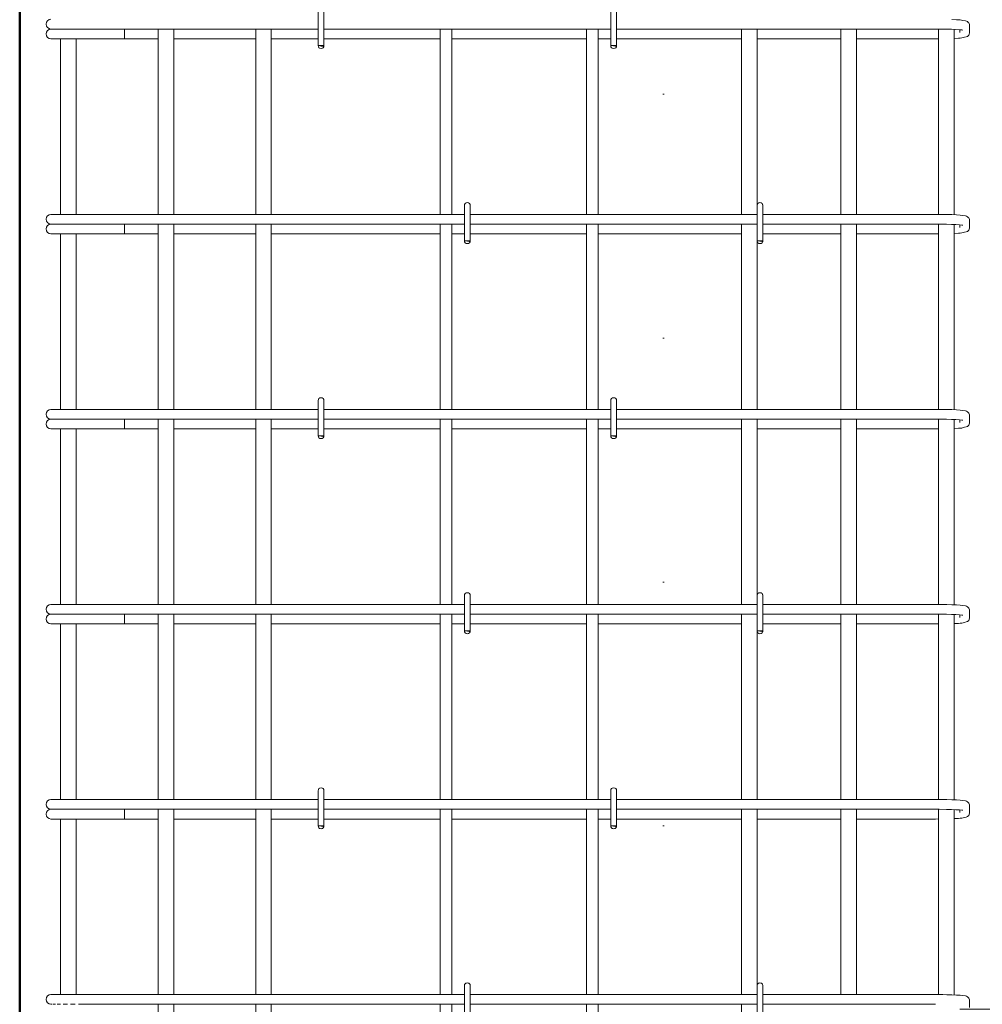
# Model space of a CAD drawing. Header units: millimetres. Extents: x 22746 to 32410, y -25598 to 27634.
# Tile 7 of 25: x 23850 to 24837, y 22905 to 23915. Entities that reach past the tile are written whole.
import ezdxf

# ---------------------------------------------------------------- set-up
doc = ezdxf.new("R2010")
doc.units = ezdxf.units.MM
doc.linetypes.add('ADSK_Линия разреза', pattern=[500, 0, -250, 0, -250])
doc.linetypes.add('ADSK_Пунктирная_п5', pattern=[125, 0, -125])
for name, color, linetype, lineweight in [('A-____-____-DIMS', 211, 'Continuous', 9), ('A-____-____-DIMS-25', 211, 'Continuous', 9), ('G-____-____-SYMB', 111, 'ADSK_Пунктирная_п5', 20), ('S-COLS-____-OTLN', 52, 'Continuous', 20), ('S-RBAR-____-OTLN', 171, 'Continuous', 100)]:
    doc.layers.add(name, color=color, linetype=linetype, lineweight=lineweight)
doc.styles.add('GOST Common_I_1', font='GOST_Common Italic.ttf', dxfattribs={"width": 0.8, "height": 62.5})
doc.dimstyles.new('ADSK_Для_арматуры_Основной_2_5_мм_шаг_кол-во_Стрелки_точный_1', dxfattribs={"dimscale": 304.8, "dimtxt": 0.206224, "dimasz": 0.246063, "dimexe": 0.123031, "dimexo": 0.000403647, "dimgap": 0.032808, "dimtad": 1, "dimdec": 0, "dimlfac": 304.8, "dimdsep": 46, "dimtxsty": 'GOST Common_I_1', "dimsah": 1, "dimcen": 0.09, "dimdle": 0.123031, "dimazin": 0, "dimtfac": 1, "dimtdec": 4, "dimtix": 1, "dimtmove": 0, "dimatfit": 3, "dimfxl": 1, "dimtvp": 1, "dimtfill": 1, "dimtolj": 1, "dimtzin": 0, "dimarcsym": 2})
doc.dimstyles.new('ADSK_Округление_5мм__Узкий_', dxfattribs={"dimscale": 304.8, "dimtxt": 0.206224, "dimasz": 0.147638, "dimexe": 0.123031, "dimexo": 0.000269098, "dimgap": 0.032808, "dimtad": 1, "dimdec": 0, "dimlfac": 304.8, "dimrnd": 5, "dimdsep": 46, "dimtxsty": 'GOST Common_I_1', "dimblk1": 'OBLIQUE', "dimblk2": 'OBLIQUE', "dimsah": 1, "dimcen": 0.09, "dimdle": 0.123031, "dimazin": 0, "dimtfac": 1, "dimtdec": 4, "dimtix": 1, "dimtmove": 0, "dimatfit": 3, "dimfxl": 1, "dimtvp": 1, "dimtfill": 1, "dimtolj": 1, "dimtzin": 0, "dimlwd": 20, "dimlwe": 20, "dimarcsym": 2})

# ---------------------------------------------------------------- blocks, each defined once
blk = doc.blocks.new('DIMBLOCK8-КЖ1_ПЭ_ВЭ8_Армирование_Пилоны_Пм-8_2_1-1')
at = {"layer": 'A-____-____-DIMS-25', "lineweight": 40}
for p, q in [((25036.5, 24100), (25014, 24122.5)), ((25036.5, 24100), (25059, 24077.5)), ((25036.5, 22900), (25014, 22922.5)), ((25036.5, 22900), (25059, 22877.5))]:
    blk.add_line(p, q, dxfattribs=at)
at = {"layer": 'A-____-____-DIMS-25', "lineweight": 20}
for p, q in [((25036.5, 24100), (24814, 24100)), ((25036.5, 24100), (25036.5, 22900)), ((25036.5, 24100), (25074, 24100)), ((25036.5, 22900), (24814, 22900)), ((25036.5, 22900), (25074, 22900))]:
    blk.add_line(p, q, dxfattribs=at)
at = {"layer": 'A-____-____-DIMS-25', "color": 0, "lineweight": 20, "insert": (24944.8, 23434.5), "char_height": 62.5, "width": 157.25, "attachment_point": 1, "rotation": 90, "line_spacing_factor": 1.022761, "style": 'GOST Common_I_1', "bg_fill": 3, "box_fill_scale": 1.25, "bg_fill_color": 256, "bg_fill_true_color": 13158600, "bg_fill_transparency": 0}
blk.add_mtext('1200', dxfattribs=at)
blk = doc.blocks.new('_Oblique')
at = {"color": 0, "linetype": 'ByBlock', "lineweight": -2}
blk.add_line((-0.5, -0.5), (0.5, 0.5), dxfattribs=at)
blk = doc.blocks.new('DIMBLOCK9-КЖ1_ПЭ_ВЭ8_Армирование_Пилоны_Пм-8_2_1-1')
at = {"layer": 'A-____-____-DIMS-25', "lineweight": 40}
for p, q in [((25036.5, 22900), (25014, 22922.5)), ((25036.5, 22900), (25059, 22877.5)), ((25036.5, 22750), (25014, 22772.5)), ((25036.5, 22750), (25059, 22727.5))]:
    blk.add_line(p, q, dxfattribs=at)
at = {"layer": 'A-____-____-DIMS-25', "lineweight": 20}
for p, q in [((25036.5, 22900), (24814, 22900)), ((25036.5, 22900), (25036.5, 22750)), ((25036.5, 22900), (25074, 22900)), ((25036.5, 22750), (24814, 22750)), ((25036.5, 22750), (25074, 22750))]:
    blk.add_line(p, q, dxfattribs=at)
at = {"layer": 'A-____-____-DIMS-25', "color": 0, "lineweight": 20, "insert": (24944.8, 22777.1), "char_height": 62.5, "width": 115.061, "attachment_point": 1, "rotation": 90, "line_spacing_factor": 1.022761, "style": 'GOST Common_I_1', "bg_fill": 3, "box_fill_scale": 1.25, "bg_fill_color": 256, "bg_fill_true_color": 13158600, "bg_fill_transparency": 0}
blk.add_mtext('150', dxfattribs=at)
blk = doc.blocks.new('DIMBLOCK13-КЖ1_ПЭ_ВЭ8_Армирование_Пилоны_Пм-8_2_1-1')
at = {"layer": 'A-____-____-DIMS-25', "lineweight": 40}
for points in [[(25036.5, 24100), (25026.6, 24025), (25046.4, 24025)], [(25036.5, 22900), (25046.4, 22975), (25026.6, 22975)]]:
    blk.add_hatch(color=256, dxfattribs=at).paths.add_polyline_path(points)
at = {"layer": 'A-____-____-DIMS-25'}
for p, q in [((25036.5, 24137.5), (25036.5, 22862.5)), ((25036.5, 24100), (24856.5, 24100)), ((25036.5, 24100), (25074, 24100)), ((25036.5, 22900), (24856.5, 22900)), ((25036.5, 22900), (25074, 22900))]:
    blk.add_line(p, q, dxfattribs=at)
at = {"layer": 'A-____-____-DIMS-25', "lineweight": 40}
for p, q in [((25036.5, 24100), (25026.6, 24025)), ((25046.4, 24025), (25036.5, 24100)), ((25026.6, 24025), (25046.4, 24025)), ((25046.4, 22975), (25026.6, 22975)), ((25026.6, 22975), (25036.5, 22900)), ((25036.5, 22900), (25046.4, 22975))]:
    blk.add_line(p, q, dxfattribs=at)
at = {"layer": 'A-____-____-DIMS-25', "color": 0, "insert": (24944.8, 23329), "char_height": 62.5, "width": 410.383, "attachment_point": 1, "rotation": 90, "line_spacing_factor": 1.022761, "style": 'GOST Common_I_1', "bg_fill": 3, "box_fill_scale": 1.25, "bg_fill_color": 256, "bg_fill_true_color": 13158600, "bg_fill_transparency": 0}
blk.add_mtext('200x6=1200', dxfattribs=at)
blk = doc.blocks.new('_None')

msp = doc.modelspace()

# ---------------------------------------------------------------- hatches: boundary and pattern name
at = {"layer": 'S-RBAR-____-OTLN', "lineweight": 20}
for points in [[(24161.3019, 23887.3026), (24161.8977, 23888.0006), (24155.9999, 23888.0006), (24159.2062, 23887.5785)], [(24461.3019, 23887.3026), (24461.8977, 23888.0006), (24455.9999, 23888.0006), (24458.9999, 23887.6056)], [(24311.3019, 23687.3026), (24311.8977, 23688.0006), (24305.9999, 23688.0006), (24308.9999, 23687.6056)], [(24611.3019, 23687.3026), (24611.8977, 23688.0006), (24605.9999, 23688.0006), (24608.9999, 23687.6056)], [(24161.3019, 23487.3026), (24161.8977, 23488.0006), (24155.9999, 23488.0006), (24158.9999, 23487.6056)], [(24461.3019, 23487.3026), (24461.8977, 23488.0006), (24455.9999, 23488.0006), (24458.9999, 23487.6056)], [(24311.3019, 23287.3026), (24311.8977, 23288.0006), (24305.9999, 23288.0006), (24308.9999, 23287.6056)], [(24611.3019, 23287.3026), (24611.8977, 23288.0006), (24605.9999, 23288.0006), (24608.9999, 23287.6056)], [(24161.3019, 23087.3026), (24161.8977, 23088.0006), (24155.9999, 23088.0006), (24159.2062, 23087.5785)], [(24461.3019, 23087.3026), (24461.8977, 23088.0006), (24455.9999, 23088.0006), (24458.9999, 23087.6056)]]:
    msp.add_hatch(color=256, dxfattribs=at).paths.add_polyline_path(points)
h = msp.add_hatch(color=256, dxfattribs=at)
edge = h.paths.add_edge_path()
edge.add_arc((24158.9999, 23888.0006), 3, 339.0594289, 360)
edge.add_line((24161.9999, 23888.0006), (24158.9999, 23888.0006))
edge.add_line((24158.9999, 23888.0006), (24161.8017, 23886.9284))
h = msp.add_hatch(color=256, dxfattribs=at)
edge = h.paths.add_edge_path()
edge.add_arc((24458.9999, 23888.0006), 3, 339.0594289, 360)
edge.add_line((24461.9999, 23888.0006), (24458.9999, 23888.0006))
edge.add_line((24458.9999, 23888.0006), (24461.8017, 23886.9284))
h = msp.add_hatch(color=256, dxfattribs=at)
edge = h.paths.add_edge_path()
edge.add_arc((24308.9999, 23688.0006), 3, 339.0594289, 360)
edge.add_line((24311.9999, 23688.0006), (24308.9999, 23688.0006))
edge.add_line((24308.9999, 23688.0006), (24311.8017, 23686.9284))
h = msp.add_hatch(color=256, dxfattribs=at)
edge = h.paths.add_edge_path()
edge.add_arc((24608.9999, 23688.0006), 3, 339.0594289, 360)
edge.add_line((24611.9999, 23688.0006), (24608.9999, 23688.0006))
edge.add_line((24608.9999, 23688.0006), (24611.8017, 23686.9284))
h = msp.add_hatch(color=256, dxfattribs=at)
edge = h.paths.add_edge_path()
edge.add_arc((24158.9999, 23488.0006), 3, 339.0594289, 360)
edge.add_line((24161.9999, 23488.0006), (24158.9999, 23488.0006))
edge.add_line((24158.9999, 23488.0006), (24161.8017, 23486.9284))
h = msp.add_hatch(color=256, dxfattribs=at)
edge = h.paths.add_edge_path()
edge.add_arc((24458.9999, 23488.0006), 3, 339.0594289, 360)
edge.add_line((24461.9999, 23488.0006), (24458.9999, 23488.0006))
edge.add_line((24458.9999, 23488.0006), (24461.8017, 23486.9284))
h = msp.add_hatch(color=256, dxfattribs=at)
edge = h.paths.add_edge_path()
edge.add_arc((24308.9999, 23288.0006), 3, 339.0594289, 360)
edge.add_line((24311.9999, 23288.0006), (24308.9999, 23288.0006))
edge.add_line((24308.9999, 23288.0006), (24311.8017, 23286.9284))
h = msp.add_hatch(color=256, dxfattribs=at)
edge = h.paths.add_edge_path()
edge.add_arc((24608.9999, 23288.0006), 3, 339.0594289, 360)
edge.add_line((24611.9999, 23288.0006), (24608.9999, 23288.0006))
edge.add_line((24608.9999, 23288.0006), (24611.8017, 23286.9284))
h = msp.add_hatch(color=256, dxfattribs=at)
edge = h.paths.add_edge_path()
edge.add_arc((24158.9999, 23088.0006), 3, 339.0594289, 360)
edge.add_line((24161.9999, 23088.0006), (24158.9999, 23088.0006))
edge.add_line((24158.9999, 23088.0006), (24161.8017, 23086.9284))
h = msp.add_hatch(color=256, dxfattribs=at)
edge = h.paths.add_edge_path()
edge.add_arc((24458.9999, 23088.0006), 3, 339.0594289, 360)
edge.add_line((24461.9999, 23088.0006), (24458.9999, 23088.0006))
edge.add_line((24458.9999, 23088.0006), (24461.8017, 23086.9284))

# ---------------------------------------------------------------- linework, layer by layer
at = {"layer": 'G-____-____-SYMB', "linetype": 'ADSK_Линия разреза'}
msp.add_line((24510, 27339.5411), (24510, 21258.3188), dxfattribs=at)
at = {"layer": 'S-COLS-____-OTLN', "lineweight": 50}
msp.add_line((23850, 22100), (23850, 24900), dxfattribs=at)
at = {"layer": 'S-RBAR-____-OTLN', "lineweight": 20}
for p, q in [((24155.9999, 23924.0006), (24155.9999, 23888.0006)), ((24161.9999, 23924.0006), (24161.9999, 23888.0006)), ((24455.9999, 23924.0006), (24455.9999, 23888.0006)), ((24461.9999, 23924.0006), (24461.9999, 23888.0006)), ((24810.4797, 23914.5242), (24805.8452, 23914.7274)), ((24814.3422, 23914.2727), (24810.4797, 23914.5242)), ((24817.031, 23913.9064), (24814.3422, 23914.2727)), ((24819.7198, 23913.5401), (24817.031, 23913.9064)), ((24820.7608, 23913.1831), (24819.7198, 23913.5401)), ((24821.8505, 23912.5666), (24820.7608, 23913.1831)), ((24822.6434, 23911.8624), (24821.8505, 23912.5666)), ((24823.0954, 23911.2965), (24822.6434, 23911.8624)), ((24823.8705, 23909.5382), (24823.0954, 23911.2965)), ((24823.9998, 23908.3986), (24823.8705, 23909.5382)), ((24823.9998, 23901.6026), (24823.9998, 23908.3986)), ((23881.9998, 23905.0006), (23883.0221, 23905.0006)), ((23883.2916, 23905.0006), (23884.0411, 23905.0006)), ((23884.0381, 23905.0006), (23886.5683, 23905.0006)), ((23886.5592, 23905.0006), (23888.4446, 23905.0006)), ((23888.436, 23905.0006), (23891.96, 23905.0006)), ((23891.945, 23905.0006), (23894.6471, 23905.0006)), ((23894.6323, 23905.0006), (23898.9363, 23905.0006)), ((23898.918, 23905.0006), (23902.1599, 23905.0006)), ((23902.1407, 23905.0006), (23906.9836, 23905.0006)), ((23906.9657, 23905.0006), (23910.4042, 23905.0006)), ((23910.384, 23905.0006), (23911.9998, 23905.0006)), ((24155.9999, 23905.0006), (23911.9998, 23905.0006)), ((23957.4768, 23905.0006), (23957.4768, 23895.0006)), ((23991.9999, 23905.0006), (23991.9999, 23715.0006)), ((24007.9999, 23905.0006), (24007.9999, 23715.0006)), ((24091.9999, 23905.0006), (24091.9999, 23715.0006)), ((24107.9999, 23905.0006), (24107.9999, 23715.0006)), ((24455.9999, 23905.0006), (24161.9999, 23905.0006)), ((24280.9999, 23715.0006), (24280.9999, 23905.0006)), ((24292.9999, 23715.0006), (24292.9999, 23905.0006)), ((24430.9999, 23715.0006), (24430.9999, 23905.0006)), ((24442.9999, 23715.0006), (24442.9999, 23905.0006)), ((24788.9998, 23905.0006), (24461.9999, 23905.0006)), ((24589.9999, 23905.0006), (24589.9999, 23715.0006)), ((24605.9999, 23905.0006), (24605.9999, 23724.0006)), ((24691.9999, 23905.0006), (24691.9999, 23715.0006)), ((24707.9999, 23905.0006), (24707.9999, 23715.0006)), ((24792.6392, 23904.9886), (24788.9998, 23905.0006)), ((24791.9999, 23904.9907), (24791.9999, 23714.9907)), ((24800.3698, 23904.8799), (24792.6392, 23904.9886)), ((24805.4887, 23904.7338), (24800.3698, 23904.8799)), ((24809.9464, 23904.5385), (24805.4887, 23904.7338)), ((24807.9999, 23904.6238), (24807.9999, 23714.633)), ((24813.5456, 23904.3045), (24809.9464, 23904.5385)), ((24816.0769, 23904.0527), (24813.5456, 23904.3045)), ((24813.9998, 23901.6026), (24813.9998, 23904.2593)), ((24817.0583, 23903.8977), (24816.0769, 23904.0527)), ((24818.9025, 23896.6534), (24820.3765, 23897.044)), ((24820.3765, 23897.044), (24821.8505, 23897.4346)), ((24821.8505, 23897.4346), (24823.0954, 23898.7047)), ((24823.0954, 23898.7047), (24823.5337, 23899.4748)), ((24823.5337, 23899.4748), (24823.9915, 23901.3109)), ((24823.9915, 23901.3109), (24823.9998, 23901.6026)), ((23881.9998, 23895.0006), (23933.213, 23895.0006)), ((23891.9999, 23895.0006), (23891.9999, 23715.0006)), ((23907.9999, 23895.0006), (23907.9999, 23715.0006)), ((23957.4768, 23895.0006), (23933.213, 23895.0006)), ((23957.4768, 23895.0006), (23991.9999, 23895.0006)), ((24007.9999, 23895.0006), (24091.9999, 23895.0006)), ((24107.9999, 23895.0006), (24155.9999, 23895.0006)), ((24161.8977, 23888.0006), (24155.9999, 23888.0006)), ((24155.9999, 23888.0006), (24159.2062, 23887.5785)), ((24161.9999, 23888.0006), (24158.9999, 23888.0006)), ((24158.9999, 23888.0006), (24161.8017, 23886.9284)), ((24159.2062, 23887.5785), (24161.3019, 23887.3026)), ((24161.3019, 23887.3026), (24161.8977, 23888.0006)), ((24161.9999, 23895.0006), (24280.9999, 23895.0006)), ((24292.9999, 23895.0006), (24430.9999, 23895.0006)), ((24442.9999, 23895.0006), (24455.9999, 23895.0006)), ((24461.8977, 23888.0006), (24455.9999, 23888.0006)), ((24455.9999, 23888.0006), (24458.9999, 23887.6056)), ((24461.9999, 23888.0006), (24458.9999, 23888.0006)), ((24458.9999, 23888.0006), (24461.8017, 23886.9284)), ((24458.9999, 23887.6056), (24461.3019, 23887.3026)), ((24461.3019, 23887.3026), (24461.8977, 23888.0006)), ((24461.9999, 23895.0006), (24589.9999, 23895.0006)), ((24605.9999, 23895.0006), (24691.9999, 23895.0006)), ((24707.9999, 23895.0006), (24788.9998, 23895.0006)), ((24788.9998, 23895.0006), (24791.9999, 23895.0124)), ((24808.2505, 23895.369), (24812.5148, 23895.5968)), ((24812.5148, 23895.5968), (24814.2347, 23895.7345)), ((24814.2347, 23895.7345), (24815.9545, 23895.8722)), ((24815.9545, 23895.8722), (24817.4285, 23896.2628)), ((24817.4285, 23896.2628), (24818.9025, 23896.6534)), ((23881.9998, 23715.0006), (23890.7866, 23715.0006)), ((23890.7866, 23715.0006), (23911.9998, 23715.0006)), ((24305.9999, 23715.0006), (23911.9998, 23715.0006)), ((24305.9999, 23724.0006), (24305.9999, 23688.0006)), ((24311.9999, 23724.0006), (24311.9999, 23688.0006)), ((24605.9999, 23715.0006), (24311.9999, 23715.0006)), ((24605.9999, 23724.0006), (24605.9999, 23688.0006)), ((24611.9999, 23724.0006), (24611.9999, 23688.0006)), ((24788.9998, 23715.0006), (24611.9999, 23715.0006)), ((24792.7051, 23714.9884), (24788.9998, 23715.0006)), ((24796.648, 23714.9329), (24792.7051, 23714.9884)), ((23881.9998, 23705.0006), (23883.0221, 23705.0006)), ((23883.2916, 23705.0006), (23884.0411, 23705.0006)), ((23884.0381, 23705.0006), (23886.5683, 23705.0006)), ((23886.5592, 23705.0006), (23888.4446, 23705.0006)), ((23888.436, 23705.0006), (23891.96, 23705.0006)), ((23891.945, 23705.0006), (23894.6471, 23705.0006)), ((23894.6323, 23705.0006), (23898.9363, 23705.0006)), ((23898.918, 23705.0006), (23902.1599, 23705.0006)), ((23902.1407, 23705.0006), (23906.9836, 23705.0006)), ((23906.9657, 23705.0006), (23910.4042, 23705.0006)), ((23910.384, 23705.0006), (23911.9998, 23705.0006)), ((24305.9999, 23705.0006), (23911.9998, 23705.0006)), ((23957.4768, 23705.0006), (23957.4768, 23695.0006)), ((23991.9999, 23705.0006), (23991.9999, 23515.0006)), ((24007.9999, 23705.0006), (24007.9999, 23515.0006)), ((24091.9999, 23705.0006), (24091.9999, 23515.0006)), ((24107.9999, 23705.0006), (24107.9999, 23515.0006)), ((24280.9999, 23515.0006), (24280.9999, 23705.0006)), ((24292.9999, 23515.0006), (24292.9999, 23705.0006)), ((24605.9999, 23705.0006), (24311.9999, 23705.0006)), ((24430.9999, 23515.0006), (24430.9999, 23705.0006)), ((24442.9999, 23515.0006), (24442.9999, 23705.0006)), ((24589.9999, 23705.0006), (24589.9999, 23515.0006)), ((24788.9998, 23705.0006), (24611.9999, 23705.0006)), ((24691.9999, 23705.0006), (24691.9999, 23515.0006)), ((24707.9999, 23705.0006), (24707.9999, 23515.0006)), ((24792.6392, 23704.9886), (24788.9998, 23705.0006)), ((24791.9999, 23704.9907), (24791.9999, 23514.9907)), ((24800.3698, 23704.8799), (24792.6392, 23704.9886)), ((24800.5909, 23714.8774), (24796.648, 23714.9329)), ((24805.8452, 23714.7274), (24800.5909, 23714.8774)), ((24810.4797, 23714.5242), (24805.8452, 23714.7274)), ((24814.3422, 23714.2727), (24810.4797, 23714.5242)), ((24817.031, 23713.9064), (24814.3422, 23714.2727)), ((24819.7198, 23713.5401), (24817.031, 23713.9064)), ((24820.7608, 23713.1831), (24819.7198, 23713.5401)), ((24821.8505, 23712.5666), (24820.7608, 23713.1831)), ((24822.6434, 23711.8624), (24821.8505, 23712.5666)), ((24823.0954, 23711.2965), (24822.6434, 23711.8624)), ((24823.8705, 23709.5382), (24823.0954, 23711.2965)), ((24823.9998, 23708.3986), (24823.8705, 23709.5382)), ((24823.9998, 23701.6026), (24823.9998, 23708.3986)), ((23881.9998, 23695.0006), (23933.213, 23695.0006)), ((23891.9999, 23695.0006), (23891.9999, 23515.0006)), ((23907.9999, 23695.0006), (23907.9999, 23515.0006)), ((23957.4768, 23695.0006), (23933.213, 23695.0006)), ((23957.4768, 23695.0006), (23991.9999, 23695.0006)), ((24007.9999, 23695.0006), (24091.9999, 23695.0006)), ((24107.9999, 23695.0006), (24280.9999, 23695.0006)), ((24292.9999, 23695.0006), (24305.9999, 23695.0006)), ((24311.9999, 23695.0006), (24430.9999, 23695.0006)), ((24442.9999, 23695.0006), (24589.9999, 23695.0006)), ((24611.9999, 23695.0006), (24691.9999, 23695.0006)), ((24707.9999, 23695.0006), (24788.9998, 23695.0006)), ((24788.9998, 23695.0006), (24791.9999, 23695.0124)), ((24805.4887, 23704.7338), (24800.3698, 23704.8799)), ((24809.9464, 23704.5385), (24805.4887, 23704.7338)), ((24807.9999, 23704.6238), (24807.9999, 23514.633)), ((24808.2505, 23695.369), (24812.5148, 23695.5968)), ((24813.5456, 23704.3045), (24809.9464, 23704.5385)), ((24812.5148, 23695.5968), (24814.2347, 23695.7345)), ((24816.0769, 23704.0527), (24813.5456, 23704.3045)), ((24813.9998, 23701.6026), (24813.9998, 23704.2593)), ((24814.2347, 23695.7345), (24815.9545, 23695.8722)), ((24815.9545, 23695.8722), (24817.4285, 23696.2628)), ((24817.0583, 23703.8977), (24816.0769, 23704.0527)), ((24817.4285, 23696.2628), (24818.9025, 23696.6534)), ((24818.9025, 23696.6534), (24820.3765, 23697.044)), ((24820.3765, 23697.044), (24821.8505, 23697.4346)), ((24821.8505, 23697.4346), (24823.0954, 23698.7047)), ((24823.0954, 23698.7047), (24823.5337, 23699.4748)), ((24823.5337, 23699.4748), (24823.9915, 23701.3109)), ((24823.9915, 23701.3109), (24823.9998, 23701.6026)), ((24311.8977, 23688.0006), (24305.9999, 23688.0006)), ((24305.9999, 23688.0006), (24308.9999, 23687.6056)), ((24311.9999, 23688.0006), (24308.9999, 23688.0006)), ((24308.9999, 23688.0006), (24311.8017, 23686.9284)), ((24308.9999, 23687.6056), (24311.3019, 23687.3026)), ((24311.3019, 23687.3026), (24311.8977, 23688.0006)), ((24611.8977, 23688.0006), (24605.9999, 23688.0006)), ((24605.9999, 23688.0006), (24608.9999, 23687.6056)), ((24605.9999, 23688.0006), (24605.9999, 23515.0006)), ((24611.9999, 23688.0006), (24608.9999, 23688.0006)), ((24608.9999, 23688.0006), (24611.8017, 23686.9284)), ((24608.9999, 23687.6056), (24611.3019, 23687.3026)), ((24611.3019, 23687.3026), (24611.8977, 23688.0006)), ((24155.9999, 23524.0006), (24155.9999, 23488.0006)), ((24161.9999, 23524.0006), (24161.9999, 23488.0006)), ((24455.9999, 23524.0006), (24455.9999, 23488.0006)), ((24461.9999, 23524.0006), (24461.9999, 23488.0006)), ((23881.9998, 23515.0006), (23890.7866, 23515.0006)), ((23890.7866, 23515.0006), (23911.9998, 23515.0006)), ((24155.9999, 23515.0006), (23911.9998, 23515.0006)), ((24455.9999, 23515.0006), (24161.9999, 23515.0006)), ((24788.9998, 23515.0006), (24461.9999, 23515.0006)), ((24792.7051, 23514.9884), (24788.9998, 23515.0006)), ((24796.648, 23514.9329), (24792.7051, 23514.9884)), ((24800.5909, 23514.8774), (24796.648, 23514.9329)), ((24805.8452, 23514.7274), (24800.5909, 23514.8774)), ((24810.4797, 23514.5242), (24805.8452, 23514.7274)), ((24814.3422, 23514.2727), (24810.4797, 23514.5242)), ((24817.031, 23513.9064), (24814.3422, 23514.2727)), ((24819.7198, 23513.5401), (24817.031, 23513.9064)), ((24820.7608, 23513.1831), (24819.7198, 23513.5401)), ((24821.8505, 23512.5666), (24820.7608, 23513.1831)), ((23881.9998, 23505.0006), (23883.0221, 23505.0006)), ((23883.2916, 23505.0006), (23884.0411, 23505.0006)), ((23884.0381, 23505.0006), (23886.5683, 23505.0006)), ((23886.5592, 23505.0006), (23888.4446, 23505.0006)), ((23888.436, 23505.0006), (23891.96, 23505.0006)), ((23891.945, 23505.0006), (23894.6471, 23505.0006)), ((23894.6323, 23505.0006), (23898.9363, 23505.0006)), ((23898.918, 23505.0006), (23902.1599, 23505.0006)), ((23902.1407, 23505.0006), (23906.9836, 23505.0006)), ((23906.9657, 23505.0006), (23910.4042, 23505.0006)), ((23910.384, 23505.0006), (23911.9998, 23505.0006)), ((24155.9999, 23505.0006), (23911.9998, 23505.0006)), ((23957.4768, 23505.0006), (23957.4768, 23495.0006)), ((23991.9999, 23505.0006), (23991.9999, 23315.0006)), ((24007.9999, 23505.0006), (24007.9999, 23315.0006)), ((24091.9999, 23505.0006), (24091.9999, 23315.0006)), ((24107.9999, 23505.0006), (24107.9999, 23315.0006)), ((24455.9999, 23505.0006), (24161.9999, 23505.0006)), ((24280.9999, 23315.0006), (24280.9999, 23505.0006)), ((24292.9999, 23315.0006), (24292.9999, 23505.0006)), ((24430.9999, 23315.0006), (24430.9999, 23505.0006)), ((24442.9999, 23315.0006), (24442.9999, 23505.0006)), ((24788.9998, 23505.0006), (24461.9999, 23505.0006)), ((24589.9999, 23505.0006), (24589.9999, 23315.0006)), ((24605.9999, 23505.0006), (24605.9999, 23324.0006)), ((24691.9999, 23505.0006), (24691.9999, 23315.0006)), ((24707.9999, 23505.0006), (24707.9999, 23315.0006)), ((24792.6392, 23504.9886), (24788.9998, 23505.0006)), ((24791.9999, 23504.9907), (24791.9999, 23314.9907)), ((24800.3698, 23504.8799), (24792.6392, 23504.9886)), ((24805.4887, 23504.7338), (24800.3698, 23504.8799)), ((24809.9464, 23504.5385), (24805.4887, 23504.7338)), ((24807.9999, 23504.6238), (24807.9999, 23314.633)), ((24813.5456, 23504.3045), (24809.9464, 23504.5385)), ((24816.0769, 23504.0527), (24813.5456, 23504.3045)), ((24813.9998, 23501.6026), (24813.9998, 23504.2593)), ((24817.0583, 23503.8977), (24816.0769, 23504.0527)), ((24822.6434, 23511.8624), (24821.8505, 23512.5666)), ((24823.0954, 23511.2965), (24822.6434, 23511.8624)), ((24823.8705, 23509.5382), (24823.0954, 23511.2965)), ((24823.9998, 23508.3986), (24823.8705, 23509.5382)), ((24823.9998, 23501.6026), (24823.9998, 23508.3986)), ((23881.9998, 23495.0006), (23933.213, 23495.0006)), ((23891.9999, 23495.0006), (23891.9999, 23315.0006)), ((23907.9999, 23495.0006), (23907.9999, 23315.0006)), ((23957.4768, 23495.0006), (23933.213, 23495.0006)), ((23957.4768, 23495.0006), (23991.9999, 23495.0006)), ((24007.9999, 23495.0006), (24091.9999, 23495.0006)), ((24107.9999, 23495.0006), (24155.9999, 23495.0006)), ((24161.9999, 23495.0006), (24280.9999, 23495.0006)), ((24292.9999, 23495.0006), (24430.9999, 23495.0006)), ((24442.9999, 23495.0006), (24455.9999, 23495.0006)), ((24461.9999, 23495.0006), (24589.9999, 23495.0006)), ((24605.9999, 23495.0006), (24691.9999, 23495.0006)), ((24707.9999, 23495.0006), (24788.9998, 23495.0006)), ((24788.9998, 23495.0006), (24791.9999, 23495.0124)), ((24808.2505, 23495.369), (24812.5148, 23495.5968)), ((24812.5148, 23495.5968), (24814.2347, 23495.7345)), ((24814.2347, 23495.7345), (24815.9545, 23495.8722)), ((24815.9545, 23495.8722), (24817.4285, 23496.2628)), ((24817.4285, 23496.2628), (24818.9025, 23496.6534)), ((24818.9025, 23496.6534), (24820.3765, 23497.044)), ((24820.3765, 23497.044), (24821.8505, 23497.4346)), ((24821.8505, 23497.4346), (24823.0954, 23498.7047)), ((24823.0954, 23498.7047), (24823.5337, 23499.4748)), ((24823.5337, 23499.4748), (24823.9915, 23501.3109)), ((24823.9915, 23501.3109), (24823.9998, 23501.6026)), ((24161.8977, 23488.0006), (24155.9999, 23488.0006)), ((24155.9999, 23488.0006), (24158.9999, 23487.6056)), ((24161.9999, 23488.0006), (24158.9999, 23488.0006)), ((24158.9999, 23488.0006), (24161.8017, 23486.9284)), ((24158.9999, 23487.6056), (24161.3019, 23487.3026)), ((24161.3019, 23487.3026), (24161.8977, 23488.0006)), ((24461.8977, 23488.0006), (24455.9999, 23488.0006)), ((24455.9999, 23488.0006), (24458.9999, 23487.6056)), ((24461.9999, 23488.0006), (24458.9999, 23488.0006)), ((24458.9999, 23488.0006), (24461.8017, 23486.9284)), ((24458.9999, 23487.6056), (24461.3019, 23487.3026)), ((24461.3019, 23487.3026), (24461.8977, 23488.0006)), ((24305.9999, 23324.0006), (24305.9999, 23288.0006)), ((24311.9999, 23324.0006), (24311.9999, 23288.0006)), ((24605.9999, 23324.0006), (24605.9999, 23288.0006)), ((24611.9999, 23324.0006), (24611.9999, 23288.0006)), ((23881.9998, 23315.0006), (23890.7866, 23315.0006)), ((23890.7866, 23315.0006), (23911.9998, 23315.0006)), ((24305.9999, 23315.0006), (23911.9998, 23315.0006)), ((24605.9999, 23315.0006), (24311.9999, 23315.0006)), ((24788.9998, 23315.0006), (24611.9999, 23315.0006)), ((24792.7051, 23314.9884), (24788.9998, 23315.0006)), ((24796.648, 23314.9329), (24792.7051, 23314.9884)), ((24800.5909, 23314.8774), (24796.648, 23314.9329)), ((24805.8452, 23314.7274), (24800.5909, 23314.8774)), ((24810.4797, 23314.5242), (24805.8452, 23314.7274)), ((24814.3422, 23314.2727), (24810.4797, 23314.5242)), ((24817.031, 23313.9064), (24814.3422, 23314.2727)), ((24819.7198, 23313.5401), (24817.031, 23313.9064)), ((24820.7608, 23313.1831), (24819.7198, 23313.5401)), ((24821.8505, 23312.5666), (24820.7608, 23313.1831)), ((24822.6434, 23311.8624), (24821.8505, 23312.5666)), ((24823.0954, 23311.2965), (24822.6434, 23311.8624)), ((24823.8705, 23309.5382), (24823.0954, 23311.2965)), ((23881.9998, 23305.0006), (23883.0221, 23305.0006)), ((23883.2916, 23305.0006), (23884.0411, 23305.0006)), ((23884.0381, 23305.0006), (23886.5683, 23305.0006)), ((23886.5592, 23305.0006), (23888.4446, 23305.0006)), ((23888.436, 23305.0006), (23891.96, 23305.0006)), ((23891.945, 23305.0006), (23894.6471, 23305.0006)), ((23894.6323, 23305.0006), (23898.9363, 23305.0006)), ((23898.918, 23305.0006), (23902.1599, 23305.0006)), ((23902.1407, 23305.0006), (23906.9836, 23305.0006)), ((23906.9657, 23305.0006), (23910.4042, 23305.0006)), ((23910.384, 23305.0006), (23911.9998, 23305.0006)), ((24305.9999, 23305.0006), (23911.9998, 23305.0006)), ((23957.4768, 23305.0006), (23957.4768, 23295.0006)), ((23991.9999, 23305.0006), (23991.9999, 23115.0006)), ((24007.9999, 23305.0006), (24007.9999, 23115.0006)), ((24091.9999, 23305.0006), (24091.9999, 23115.0006)), ((24107.9999, 23305.0006), (24107.9999, 23115.0006)), ((24280.9999, 23115.0006), (24280.9999, 23305.0006)), ((24292.9999, 23115.0006), (24292.9999, 23305.0006)), ((24605.9999, 23305.0006), (24311.9999, 23305.0006)), ((24430.9999, 23115.0006), (24430.9999, 23305.0006)), ((24442.9999, 23115.0006), (24442.9999, 23305.0006)), ((24589.9999, 23305.0006), (24589.9999, 23115.0006)), ((24788.9998, 23305.0006), (24611.9999, 23305.0006)), ((24691.9999, 23305.0006), (24691.9999, 23115.0006)), ((24707.9999, 23305.0006), (24707.9999, 23115.0006)), ((24792.6392, 23304.9886), (24788.9998, 23305.0006)), ((24791.9999, 23304.9907), (24791.9999, 23114.9907)), ((24800.3698, 23304.8799), (24792.6392, 23304.9886)), ((24805.4887, 23304.7338), (24800.3698, 23304.8799)), ((24809.9464, 23304.5385), (24805.4887, 23304.7338)), ((24807.9999, 23304.6238), (24807.9999, 23114.633)), ((24813.5456, 23304.3045), (24809.9464, 23304.5385)), ((24816.0769, 23304.0527), (24813.5456, 23304.3045)), ((24813.9998, 23301.6026), (24813.9998, 23304.2593)), ((24817.0583, 23303.8977), (24816.0769, 23304.0527)), ((24823.5337, 23299.4748), (24823.9915, 23301.3109)), ((24823.9998, 23308.3986), (24823.8705, 23309.5382)), ((24823.9915, 23301.3109), (24823.9998, 23301.6026)), ((24823.9998, 23301.6026), (24823.9998, 23308.3986)), ((23881.9998, 23295.0006), (23933.213, 23295.0006)), ((23891.9999, 23294.8409), (23891.9999, 23115.0006)), ((23907.9999, 23295.0006), (23907.9999, 23115.0006)), ((23957.4768, 23295.0006), (23933.213, 23295.0006)), ((23957.4768, 23295.0006), (23991.9999, 23295.0006)), ((24007.9999, 23295.0006), (24091.9999, 23295.0006)), ((24107.9999, 23295.0006), (24280.9999, 23295.0006)), ((24292.9999, 23295.0006), (24305.9999, 23295.0006)), ((24311.9999, 23295.0006), (24430.9999, 23295.0006)), ((24442.9999, 23295.0006), (24589.9999, 23295.0006)), ((24611.9999, 23295.0006), (24691.9999, 23295.0006)), ((24707.9999, 23295.0006), (24788.9998, 23295.0006)), ((24788.9998, 23295.0006), (24791.9999, 23295.0124)), ((24808.2505, 23295.369), (24812.5148, 23295.5968)), ((24812.5148, 23295.5968), (24814.2347, 23295.7345)), ((24814.2347, 23295.7345), (24815.9545, 23295.8722)), ((24815.9545, 23295.8722), (24817.4285, 23296.2628)), ((24817.4285, 23296.2628), (24818.9025, 23296.6534)), ((24818.9025, 23296.6534), (24820.3765, 23297.044)), ((24820.3765, 23297.044), (24821.8505, 23297.4346)), ((24821.8505, 23297.4346), (24823.0954, 23298.7047)), ((24823.0954, 23298.7047), (24823.5337, 23299.4748)), ((24311.8977, 23288.0006), (24305.9999, 23288.0006)), ((24305.9999, 23288.0006), (24308.9999, 23287.6056)), ((24311.9999, 23288.0006), (24308.9999, 23288.0006)), ((24308.9999, 23288.0006), (24311.8017, 23286.9284)), ((24308.9999, 23287.6056), (24311.3019, 23287.3026)), ((24311.3019, 23287.3026), (24311.8977, 23288.0006)), ((24611.8977, 23288.0006), (24605.9999, 23288.0006)), ((24605.9999, 23288.0006), (24608.9999, 23287.6056)), ((24605.9999, 23288.0006), (24605.9999, 23115.0006)), ((24611.9999, 23288.0006), (24608.9999, 23288.0006)), ((24608.9999, 23288.0006), (24611.8017, 23286.9284)), ((24608.9999, 23287.6056), (24611.3019, 23287.3026)), ((24611.3019, 23287.3026), (24611.8977, 23288.0006)), ((24155.9999, 23124.0006), (24155.9999, 23088.0006)), ((24161.9999, 23124.0006), (24161.9999, 23088.0006)), ((24455.9999, 23124.0006), (24455.9999, 23088.0006)), ((24461.9999, 23124.0006), (24461.9999, 23088.0006)), ((23881.9998, 23115.0006), (23890.7866, 23115.0006)), ((23890.7866, 23115.0006), (23911.9998, 23115.0006)), ((24155.9999, 23115.0006), (23911.9998, 23115.0006)), ((24455.9999, 23115.0006), (24161.9999, 23115.0006)), ((24788.9998, 23115.0006), (24461.9999, 23115.0006)), ((24792.7051, 23114.9884), (24788.9998, 23115.0006)), ((24796.648, 23114.9329), (24792.7051, 23114.9884)), ((24800.5909, 23114.8774), (24796.648, 23114.9329)), ((24805.8452, 23114.7274), (24800.5909, 23114.8774)), ((24810.4797, 23114.5242), (24805.8452, 23114.7274)), ((24814.3422, 23114.2727), (24810.4797, 23114.5242)), ((24817.031, 23113.9064), (24814.3422, 23114.2727)), ((24819.7198, 23113.5401), (24817.031, 23113.9064)), ((24820.7608, 23113.1831), (24819.7198, 23113.5401)), ((24821.8505, 23112.5666), (24820.7608, 23113.1831)), ((24822.6434, 23111.8624), (24821.8505, 23112.5666)), ((24823.0954, 23111.2965), (24822.6434, 23111.8624)), ((24823.8705, 23109.5382), (24823.0954, 23111.2965)), ((24823.9998, 23108.3986), (24823.8705, 23109.5382)), ((23881.9998, 23105.0006), (23883.0221, 23105.0006)), ((23883.2916, 23105.0006), (23884.0411, 23105.0006)), ((23884.0381, 23105.0006), (23886.5683, 23105.0006)), ((23886.5592, 23105.0006), (23888.4446, 23105.0006)), ((23888.436, 23105.0006), (23891.96, 23105.0006)), ((23891.945, 23105.0006), (23894.6471, 23105.0006)), ((23894.6323, 23105.0006), (23898.9363, 23105.0006)), ((23898.918, 23105.0006), (23902.1599, 23105.0006)), ((23902.1407, 23105.0006), (23906.9836, 23105.0006)), ((23906.9657, 23105.0006), (23910.4042, 23105.0006)), ((23910.384, 23105.0006), (23911.9998, 23105.0006)), ((24155.9999, 23105.0006), (23911.9998, 23105.0006)), ((23957.4768, 23105.0006), (23957.4768, 23095.0006)), ((23991.9999, 23105.0006), (23991.9999, 22915.0006)), ((24007.9999, 23105.0006), (24007.9999, 22915.0006)), ((24091.9999, 23105.0006), (24091.9999, 22915.0006)), ((24107.9999, 23105.0006), (24107.9999, 22915.0006)), ((24455.9999, 23105.0006), (24161.9999, 23105.0006)), ((24280.9999, 22915.0006), (24280.9999, 23105.0006)), ((24292.9999, 22915.0006), (24292.9999, 23105.0006)), ((24430.9999, 22915.0006), (24430.9999, 23105.0006)), ((24442.9999, 22915.0006), (24442.9999, 23105.0006)), ((24788.9998, 23105.0006), (24461.9999, 23105.0006)), ((24589.9999, 23105.0006), (24589.9999, 22915.0006)), ((24605.9999, 23105.0006), (24605.9999, 22924.0006)), ((24691.9999, 23105.0006), (24691.9999, 22915.0006)), ((24707.9999, 23105.0006), (24707.9999, 22915.0006)), ((24792.6392, 23104.9886), (24788.9998, 23105.0006)), ((24791.9999, 23104.9907), (24791.9999, 22914.9907)), ((24800.3698, 23104.8799), (24792.6392, 23104.9886)), ((24805.4887, 23104.7338), (24800.3698, 23104.8799)), ((24809.9464, 23104.5385), (24805.4887, 23104.7338)), ((24807.9999, 23104.6238), (24807.9999, 22914.633)), ((24813.5456, 23104.3045), (24809.9464, 23104.5385)), ((24816.0769, 23104.0527), (24813.5456, 23104.3045)), ((24813.9998, 23101.6026), (24813.9998, 23104.2593)), ((24817.0583, 23103.8977), (24816.0769, 23104.0527)), ((24823.0954, 23098.7047), (24823.5337, 23099.4748)), ((24823.5337, 23099.4748), (24823.9915, 23101.3109)), ((24823.9915, 23101.3109), (24823.9998, 23101.6026)), ((24823.9998, 23101.6026), (24823.9998, 23108.3986)), ((23881.9998, 23095.0006), (23933.213, 23095.0006)), ((23891.9999, 23095.0006), (23891.9999, 22915.0006)), ((23907.9999, 23095.0006), (23907.9999, 22915.0006)), ((23957.4768, 23095.0006), (23933.213, 23095.0006)), ((23957.4768, 23095.0006), (23991.9999, 23095.0006)), ((24007.9999, 23095.0006), (24091.9999, 23095.0006)), ((24107.9999, 23095.0006), (24155.9999, 23095.0006)), ((24161.9999, 23095.0006), (24280.9999, 23095.0006)), ((24292.9999, 23095.0006), (24430.9999, 23095.0006)), ((24442.9999, 23095.0006), (24455.9999, 23095.0006)), ((24461.9999, 23095.0006), (24589.9999, 23095.0006)), ((24605.9999, 23095.0006), (24691.9999, 23095.0006)), ((24707.9999, 23095.0006), (24788.9998, 23095.0006)), ((24788.9998, 23095.0006), (24791.9999, 23095.0124)), ((24808.2505, 23095.369), (24812.5148, 23095.5968)), ((24812.5148, 23095.5968), (24814.2347, 23095.7345)), ((24814.2347, 23095.7345), (24815.9545, 23095.8722)), ((24815.9545, 23095.8722), (24817.4285, 23096.2628)), ((24817.4285, 23096.2628), (24818.9025, 23096.6534)), ((24818.9025, 23096.6534), (24820.3765, 23097.044)), ((24820.3765, 23097.044), (24821.8505, 23097.4346)), ((24821.8505, 23097.4346), (24823.0954, 23098.7047)), ((24161.8977, 23088.0006), (24155.9999, 23088.0006)), ((24155.9999, 23088.0006), (24159.2062, 23087.5785)), ((24161.9999, 23088.0006), (24158.9999, 23088.0006)), ((24158.9999, 23088.0006), (24161.8017, 23086.9284)), ((24159.2062, 23087.5785), (24161.3019, 23087.3026)), ((24161.3019, 23087.3026), (24161.8977, 23088.0006)), ((24461.8977, 23088.0006), (24455.9999, 23088.0006)), ((24455.9999, 23088.0006), (24458.9999, 23087.6056)), ((24461.9999, 23088.0006), (24458.9999, 23088.0006)), ((24458.9999, 23088.0006), (24461.8017, 23086.9284)), ((24458.9999, 23087.6056), (24461.3019, 23087.3026)), ((24461.3019, 23087.3026), (24461.8977, 23088.0006)), ((24305.9999, 22924.0006), (24305.9999, 22888.0006)), ((24311.9999, 22924.0006), (24311.9999, 22888.0006)), ((24605.9999, 22924.0006), (24605.9999, 22888.0006)), ((24611.9999, 22924.0006), (24611.9999, 22888.0006)), ((23881.9998, 22915.0006), (23890.7866, 22915.0006)), ((23890.7866, 22915.0006), (23911.9998, 22915.0006)), ((24305.9999, 22915.0006), (23911.9998, 22915.0006)), ((24605.9999, 22915.0006), (24311.9999, 22915.0006)), ((24788.9998, 22915.0006), (24611.9999, 22915.0006)), ((24792.7051, 22914.9884), (24788.9998, 22915.0006)), ((24796.648, 22914.9329), (24792.7051, 22914.9884)), ((24800.5909, 22914.8774), (24796.648, 22914.9329)), ((24805.8452, 22914.7274), (24800.5909, 22914.8774)), ((24810.4797, 22914.5242), (24805.8452, 22914.7274)), ((24814.3422, 22914.2727), (24810.4797, 22914.5242)), ((24817.031, 22913.9064), (24814.3422, 22914.2727)), ((24819.7198, 22913.5401), (24817.031, 22913.9064)), ((24820.7608, 22913.1831), (24819.7198, 22913.5401)), ((24821.8505, 22912.5666), (24820.7608, 22913.1831)), ((24822.6434, 22911.8624), (24821.8505, 22912.5666)), ((24823.0954, 22911.2965), (24822.6434, 22911.8624)), ((24823.8705, 22909.5382), (24823.0954, 22911.2965)), ((24823.9998, 22908.3986), (24823.8705, 22909.5382)), ((24823.9998, 22901.6026), (24823.9998, 22908.3986)), ((23881.9998, 22905.0006), (23883.0221, 22905.0006)), ((23884.0381, 22905.0006), (23886.5683, 22905.0006)), ((23888.436, 22905.0006), (23891.96, 22905.0006)), ((23894.6323, 22905.0006), (23898.9363, 22905.0006)), ((23902.1407, 22905.0006), (23906.9836, 22905.0006)), ((23910.384, 22905.0006), (23911.9998, 22905.0006)), ((24305.9999, 22905.0006), (23911.9998, 22905.0006)), ((23991.9999, 22905.0006), (23991.9999, 22765.0006)), ((24007.9999, 22905.0006), (24007.9999, 22765.0006)), ((24091.9999, 22905.0006), (24091.9999, 22765.0006)), ((24107.9999, 22905.0006), (24107.9999, 22765.0006)), ((24280.9999, 22765.0006), (24280.9999, 22905.0006)), ((24292.9999, 22765.0006), (24292.9999, 22905.0006)), ((24605.9999, 22905.0006), (24311.9999, 22905.0006)), ((24430.9999, 22765.0006), (24430.9999, 22905.0006)), ((24442.9999, 22765.0006), (24442.9999, 22905.0006)), ((24589.9999, 22905.0006), (24589.9999, 22765.0006)), ((24788.9998, 22905.0006), (24611.9999, 22905.0006))]:
    msp.add_line(p, q, dxfattribs=at)
for centre, radius, start, end in [((23881.9998, 23910.0006), 5, 90, 270), ((23881.9998, 23900.0006), 5, 90, 270), ((23881.9998, 23900.0006), 5, 90, 105), ((24158.9999, 23888.0006), 3, 180, 0), ((24158.9999, 23888.0006), 3, 339.0594289, 0), ((24158.9999, 23888.0006), 3, 345, 0), ((24458.9999, 23888.0006), 3, 180, 0), ((24458.9999, 23888.0006), 3, 339.0594289, 0), ((24458.9999, 23888.0006), 3, 345, 0), ((24158.9999, 23888.0006), 3, 210, 240), ((24158.9999, 23888.0006), 3, 300, 330), ((24458.9999, 23888.0006), 3, 210, 240), ((24458.9999, 23888.0006), 3, 300, 330), ((24308.9999, 23724.0006), 3, 0, 180), ((24308.9999, 23724.0006), 3, 120, 150), ((24308.9999, 23724.0006), 3, 30, 60), ((24608.9999, 23724.0006), 3, 0, 180), ((24608.9999, 23724.0006), 3, 120, 150), ((24608.9999, 23724.0006), 3, 30, 60), ((23881.9998, 23710.0006), 5, 90, 270), ((24308.9999, 23724.0006), 3, 0, 15), ((24608.9999, 23724.0006), 3, 0, 15), ((23881.9998, 23700.0006), 5, 90, 270), ((23881.9998, 23700.0006), 5, 90, 105), ((24308.9999, 23688.0006), 3, 180, 0), ((24308.9999, 23688.0006), 3, 210, 240), ((24308.9999, 23688.0006), 3, 300, 330), ((24308.9999, 23688.0006), 3, 339.0594289, 0), ((24308.9999, 23688.0006), 3, 345, 0), ((24608.9999, 23688.0006), 3, 180, 0), ((24608.9999, 23688.0006), 3, 210, 240), ((24608.9999, 23688.0006), 3, 300, 330), ((24608.9999, 23688.0006), 3, 339.0594289, 0), ((24608.9999, 23688.0006), 3, 345, 0), ((24158.9999, 23524.0006), 3, 0, 180), ((24158.9999, 23524.0006), 3, 120, 150), ((24158.9999, 23524.0006), 3, 30, 60), ((24158.9999, 23524.0006), 3, 0, 15), ((24458.9999, 23524.0006), 3, 0, 180), ((24458.9999, 23524.0006), 3, 120, 150), ((24458.9999, 23524.0006), 3, 30, 60), ((24458.9999, 23524.0006), 3, 0, 15), ((23881.9998, 23510.0006), 5, 90, 270), ((23881.9998, 23500.0006), 5, 90, 270), ((23881.9998, 23500.0006), 5, 90, 105), ((24158.9999, 23488.0006), 3, 180, 0), ((24158.9999, 23488.0006), 3, 210, 240), ((24158.9999, 23488.0006), 3, 300, 330), ((24158.9999, 23488.0006), 3, 339.0594289, 0), ((24158.9999, 23488.0006), 3, 345, 0), ((24458.9999, 23488.0006), 3, 180, 0), ((24458.9999, 23488.0006), 3, 210, 240), ((24458.9999, 23488.0006), 3, 300, 330), ((24458.9999, 23488.0006), 3, 339.0594289, 0), ((24458.9999, 23488.0006), 3, 345, 0), ((24308.9999, 23324.0006), 3, 0, 180), ((24308.9999, 23324.0006), 3, 120, 150), ((24308.9999, 23324.0006), 3, 30, 60), ((24308.9999, 23324.0006), 3, 0, 15), ((24608.9999, 23324.0006), 3, 0, 180), ((24608.9999, 23324.0006), 3, 120, 150), ((24608.9999, 23324.0006), 3, 30, 60), ((24608.9999, 23324.0006), 3, 0, 15), ((23881.9998, 23310.0006), 5, 90, 270), ((23881.9998, 23300.0006), 5, 90, 270), ((23881.9998, 23300.0006), 5, 90, 105), ((24308.9999, 23288.0006), 3, 180, 0), ((24308.9999, 23288.0006), 3, 210, 240), ((24308.9999, 23288.0006), 3, 300, 330), ((24308.9999, 23288.0006), 3, 339.0594289, 0), ((24308.9999, 23288.0006), 3, 345, 0), ((24608.9999, 23288.0006), 3, 180, 0), ((24608.9999, 23288.0006), 3, 210, 240), ((24608.9999, 23288.0006), 3, 300, 330), ((24608.9999, 23288.0006), 3, 339.0594289, 0), ((24608.9999, 23288.0006), 3, 345, 0), ((24158.9999, 23124.0006), 3, 0, 180), ((24158.9999, 23124.0006), 3, 120, 150), ((24158.9999, 23124.0006), 3, 30, 60), ((24158.9999, 23124.0006), 3, 0, 15), ((24458.9999, 23124.0006), 3, 0, 180), ((24458.9999, 23124.0006), 3, 120, 150), ((24458.9999, 23124.0006), 3, 30, 60), ((24458.9999, 23124.0006), 3, 0, 15), ((23881.9998, 23110.0006), 5, 90, 270), ((23881.9998, 23100.0006), 5, 90, 270), ((23881.9998, 23100.0006), 5, 90, 105), ((24158.9999, 23088.0006), 3, 180, 0), ((24158.9999, 23088.0006), 3, 210, 240), ((24158.9999, 23088.0006), 3, 300, 330), ((24158.9999, 23088.0006), 3, 339.0594289, 0), ((24158.9999, 23088.0006), 3, 345, 0), ((24458.9999, 23088.0006), 3, 180, 0), ((24458.9999, 23088.0006), 3, 210, 240), ((24458.9999, 23088.0006), 3, 300, 330), ((24458.9999, 23088.0006), 3, 339.0594289, 0), ((24458.9999, 23088.0006), 3, 345, 0), ((24308.9999, 22924.0006), 3, 0, 180), ((24308.9999, 22924.0006), 3, 120, 150), ((24308.9999, 22924.0006), 3, 30, 60), ((24308.9999, 22924.0006), 3, 0, 15), ((24608.9999, 22924.0006), 3, 0, 180), ((24608.9999, 22924.0006), 3, 120, 150), ((24608.9999, 22924.0006), 3, 30, 60), ((24608.9999, 22924.0006), 3, 0, 15), ((23881.9998, 22910.0006), 5, 90, 270)]:
    msp.add_arc(centre, radius, start, end, dxfattribs=at)

# ---------------------------------------------------------------- next in the draw order: dimensions: what is measured, and where the dimension line sits
at = {"layer": 'A-____-____-DIMS', "lineweight": 20}
dim = msp.add_linear_dim(base=(25036.5179, 22900.0006), p1=(24788.9998, 24100.0006), p2=(24788.9998, 22900.0006), angle=90, dimstyle='ADSK_Округление_5мм__Узкий_', override={"dimpost": '<>', "dimfxl": 1200}, dxfattribs=at)
dim.commit()
dim.dimension.update_dxf_attribs({"geometry": 'DIMBLOCK8-КЖ1_ПЭ_ВЭ8_Армирование_Пилоны_Пм-8_2_1-1', "text_midpoint": (24994.8654, 23500.0006)})

# ---------------------------------------------------------------- next in the draw order: dimensions: what is measured, and where the dimension line sits
dim = msp.add_linear_dim(base=(25036.5179, 22750.0006), p1=(24788.9998, 22900.0006), p2=(24788.9998, 22750.0006), angle=90, dimstyle='ADSK_Округление_5мм__Узкий_', override={"dimpost": '<>', "dimfxl": 150}, dxfattribs=at)
dim.commit()
dim.dimension.update_dxf_attribs({"geometry": 'DIMBLOCK9-КЖ1_ПЭ_ВЭ8_Армирование_Пилоны_Пм-8_2_1-1', "text_midpoint": (24994.8654, 22825.0006)})

# ---------------------------------------------------------------- next in the draw order: dimensions: what is measured, and where the dimension line sits
at = {"layer": 'A-____-____-DIMS'}
dim = msp.add_linear_dim(base=(25036.5179, 22900.0006), p1=(24818.9998, 24100.0006), p2=(24818.9998, 22900.0006), angle=90, text='200x6=1200', dimstyle='ADSK_Для_арматуры_Основной_2_5_мм_шаг_кол-во_Стрелки_точный_1', override={"dimpost": '<>', "dimblk1": 'None', "dimblk2": 'None', "dimsah": 1, "dimfxl": 1200}, dxfattribs=at)
dim.commit()
dim.dimension.update_dxf_attribs({"geometry": 'DIMBLOCK13-КЖ1_ПЭ_ВЭ8_Армирование_Пилоны_Пм-8_2_1-1', "text_midpoint": (24995.2679, 23500.0006)})

doc.saveas('drawing.dxf')
